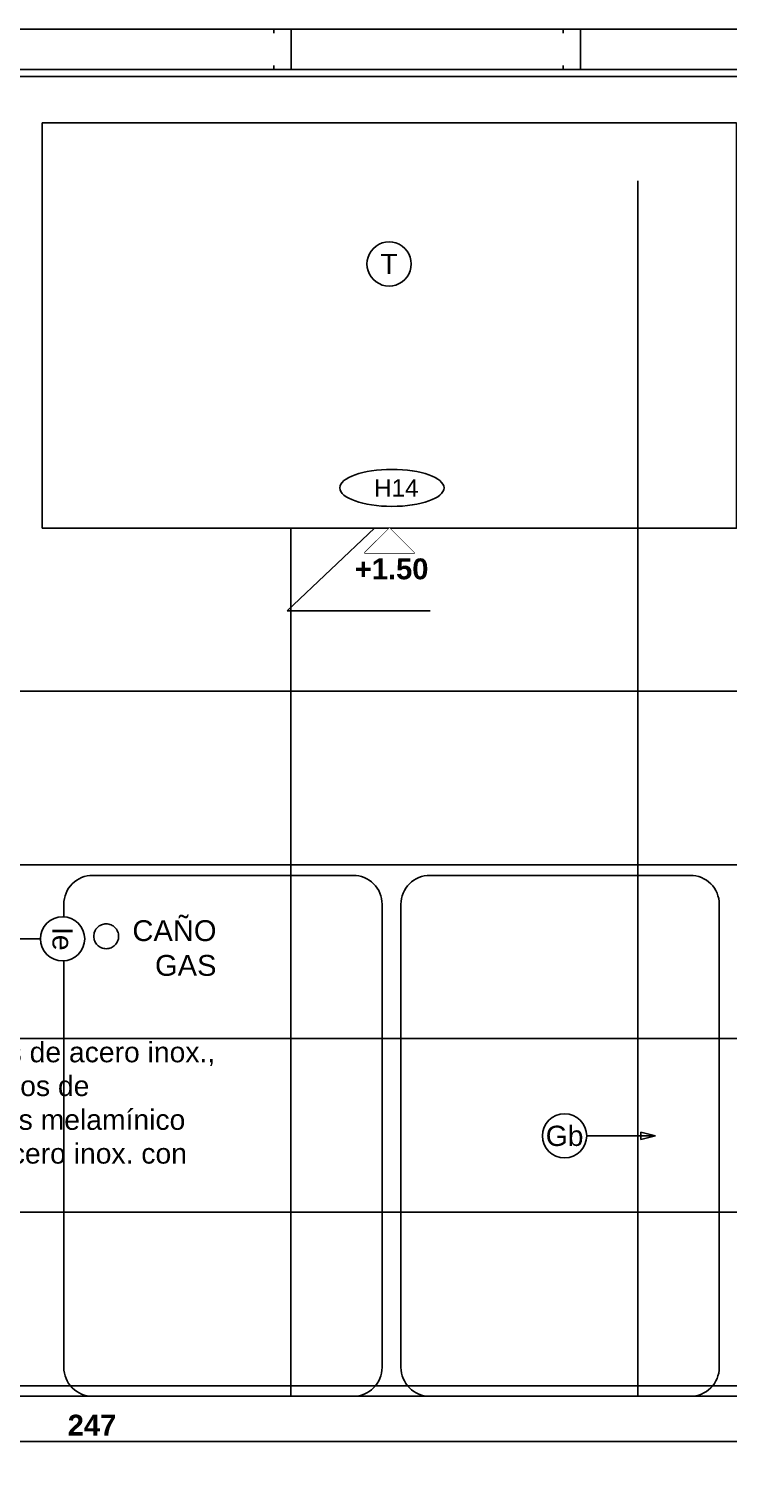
# Model space of a CAD drawing. Header units: millimetres. Extents: x 2889.7 to 2958.5, y 1033.7 to 1094.5.
# Tile 22 of 32: x 2946.8 to 2948, y 1043.6 to 1046.1. Entities that reach past the tile are written whole.
import ezdxf
from ezdxf.enums import TextEntityAlignment as Align

# ---------------------------------------------------------------- set-up
doc = ezdxf.new("R2010")
doc.units = ezdxf.units.MM
doc.set_wipeout_variables(frame=1)
doc.linetypes.add('HIDDEN2', pattern=[4.7625, 3.175, -1.5875])
for name, color, linetype in [('A-ALBA-0', 9, 'Continuous'), ('A-ALBA-0 @ 20', 9, 'Continuous'), ('A-ALBA-4', 6, 'Continuous'), ('A-ANNO-NIV', 2, 'Continuous'), ('A-ANNO-PLANI @ 20', 1, 'Continuous'), ('A-ANNO-SIMB @ 20', 2, 'Continuous'), ('A-ANOT-COTA-PARC', 1, 'Continuous'), ('A-ANOT-NIVL @ 20', 2, 'Continuous'), ('A-ANOT-TTEC', 2, 'Continuous'), ('E-ELEC', 1, 'Continuous'), ('TEXTOS', 2, 'Continuous')]:
    doc.layers.add(name, color=color, linetype=linetype)
doc.styles.add('arial', font='arial.ttf')
doc.styles.add('BIS-ANOT', font='swiss.ttf')
doc.styles.add('BIS-COTA', font='swissb.ttf')
doc.styles.add('BIS-COTA-ACUM', font='swissi.ttf', dxfattribs={"oblique": 20})
doc.styles.add('BIS-TXT', font='swiss.ttf')
doc.styles.add('E5-100', font='micross.ttf')
doc.dimstyles.new('BIS-COTA-ACUM', dxfattribs={"dimscale": 0.9, "dimtxt": 0.0016, "dimasz": 0.001, "dimexe": 0.0035, "dimexo": 0, "dimgap": 0.0005, "dimtad": 1, "dimdec": 1, "dimlfac": 100, "dimrnd": 1, "dimzin": 9, "dimdsep": 46, "dimtxsty": 'BIS-COTA-ACUM', "dimblk1": 'MARK1', "dimblk2": 'MARK2', "dimsah": 1, "dimcen": 0, "dimclrd": 1, "dimclre": 256, "dimclrt": 256, "dimaunit": 1, "dimadec": 0, "dimazin": 0, "dimtfac": 1, "dimtdec": 1, "dimtix": 1, "dimtmove": 2, "dimatfit": 3, "dimldrblk": 'MARK1', "dimfxl": 1, "dimtolj": 1, "dimarcsym": 1})
doc.dimstyles.new('BIS-COTA-NIVE', dxfattribs={"dimscale": 1.8, "dimtxt": 0.0018, "dimasz": 0.0015, "dimexe": 0, "dimexo": 0, "dimgap": 0.0027, "dimtad": 2, "dimtih": 1, "dimtoh": 1, "dimzin": 1, "dimdsep": 46, "dimtxsty": 'BIS-COTA', "dimblk1": 'MARK1', "dimblk2": 'MARK2', "dimsah": 1, "dimcen": 0.0015, "dimclrd": 1, "dimclre": 1, "dimaunit": 1, "dimadec": 0, "dimazin": 0, "dimtfac": 1, "dimtix": 1, "dimtofl": 0, "dimtmove": 2, "dimatfit": 3, "dimldrblk": 'MARK1', "dimfxl": 1, "dimtolj": 1, "dimarcsym": 0})
doc.dimstyles.new('BIS-COTA-PARC', dxfattribs={"dimscale": 0, "dimtxt": 0.0018, "dimasz": 0.001, "dimexe": 0.0015, "dimexo": 0, "dimgap": 0.0005, "dimtad": 1, "dimdec": 0, "dimlfac": 100, "dimzin": 9, "dimdsep": 46, "dimtxsty": 'BIS-COTA', "dimblk": 'OBLIQUE', "dimcen": 2.5, "dimclrd": 256, "dimclre": 251, "dimclrt": 2, "dimadec": 1, "dimazin": 2, "dimtfac": 1, "dimtdec": 0, "dimtix": 1, "dimtmove": 2, "dimatfit": 3, "dimldrblk": 'DOT', "dimfxl": 0.0015, "dimfxlon": 1, "dimtolj": 1, "dimtzin": 0, "dimarcsym": 0})

# ---------------------------------------------------------------- blocks, each defined once
blk = doc.blocks.new('*U69')
at = {"linetype": 'ByBlock', "ltscale": 0.25}
blk.add_lwpolyline([(0.05, 0), (0.5, 0, 0.414214), (0.55, 0.05), (0.55, 0.85, 0.414214), (0.5, 0.9), (0.05, 0.9, 0.414214), (0, 0.85), (0, 0.05, 0.414214)], format="xyb", close=True, dxfattribs=at)
blk = doc.blocks.new('*U68')
at = {"linetype": 'ByBlock', "ltscale": 0.25}
blk.add_lwpolyline([(0.05, 0), (0.5, 0, 0.414214), (0.55, 0.05), (0.55, 0.85, 0.414214), (0.5, 0.9), (0.05, 0.9, 0.414214), (0, 0.85), (0, 0.05, 0.414214)], format="xyb", close=True, dxfattribs=at)
blk = doc.blocks.new('*U34')
blk.add_lwpolyline([(-0.00785, 0), (-0.0066, 0.00031), (-0.0066, -0.00031)], close=True)
blk.add_wipeout([(0, -0.00191), (0.0003, -0.00189), (0.00059, -0.00182), (0.00087, -0.0017), (0.00112, -0.00155), (0.00135, -0.00135), (0.00155, -0.00112), (0.0017, -0.00087), (0.00182, -0.00059), (0.00189, -0.0003), (0.00191, 0), (0.00189, 0.0003), (0.00182, 0.00059), (0.0017, 0.00087), (0.00155, 0.00112), (0.00135, 0.00135), (0.00112, 0.00155), (0.00087, 0.0017), (0.00059, 0.00182), (0.0003, 0.00189), (0, 0.00191), (-0.0003, 0.00189), (-0.00059, 0.00182), (-0.00087, 0.0017), (-0.00112, 0.00155), (-0.00135, 0.00135), (-0.00155, 0.00112), (-0.0017, 0.00087), (-0.00182, 0.00059), (-0.00189, 0.0003), (-0.00191, 0), (-0.00189, -0.0003), (-0.00182, -0.00059), (-0.0017, -0.00087), (-0.00155, -0.00112), (-0.00135, -0.00135), (-0.00112, -0.00155), (-0.00087, -0.0017), (-0.00059, -0.00182), (-0.0003, -0.00189)])
at = {"linetype": 'Continuous'}
blk.add_line((-0.00785, 0), (-0.00191, 0), dxfattribs=at)
blk.add_circle((0, 0), 0.00191)
at = {"color": 1, "linetype": 'Continuous', "style": 'E5-100'}
blk.add_attdef('LETRA', text='', height=0.00175, dxfattribs=at).set_placement((0, 0), align=Align.MIDDLE_CENTER)
blk = doc.blocks.new('CCA-PLANI1')
blk.add_wipeout([(0.225, 0), (0.2186, -0.0189), (0.2045, -0.0333), (0.1875, -0.0442), (0.1691, -0.0528), (0.15, -0.0596), (0.1305, -0.0652), (0.1108, -0.0696), (0.0908, -0.0732), (0.0708, -0.0759), (0.0506, -0.078), (0.0304, -0.0793), (0.0101, -0.0799), (-0.0101, -0.0799), (-0.0304, -0.0793), (-0.0506, -0.078), (-0.0708, -0.0759), (-0.0908, -0.0732), (-0.1108, -0.0696), (-0.1305, -0.0652), (-0.15, -0.0596), (-0.1691, -0.0528), (-0.1875, -0.0442), (-0.2045, -0.0333), (-0.2186, -0.0189), (-0.225, 0), (-0.2186, 0.0189), (-0.2045, 0.0333), (-0.1875, 0.0442), (-0.1691, 0.0528), (-0.15, 0.0596), (-0.1305, 0.0652), (-0.1108, 0.0696), (-0.0908, 0.0732), (-0.0708, 0.0759), (-0.0506, 0.078), (-0.0304, 0.0793), (-0.0101, 0.0799), (0.0101, 0.0799), (0.0304, 0.0793), (0.0506, 0.078), (0.0708, 0.0759), (0.0908, 0.0732), (0.1108, 0.0696), (0.1305, 0.0652), (0.15, 0.0596), (0.1691, 0.0528), (0.1875, 0.0442), (0.2045, 0.0333), (0.2186, 0.0189)])
blk.add_ellipse((0, 0), major_axis=(-0.225, 0), ratio=0.355556, start_param=-3.141592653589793, end_param=3.141592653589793)
at = {"color": 2, "style": 'E5-100'}
blk.add_attdef('TIPO', text='', height=0.075, rotation=360, dxfattribs=at).set_placement((0, 0), align=Align.MIDDLE_CENTER)
blk = doc.blocks.new('*U321')
at = {"color": 0, "linetype": 'Continuous'}
blk.add_line((-0.0043, 0), (0.00215, 0), dxfattribs=at)
at = {"color": 0, "linetype": 'Continuous', "ltscale": 5}
blk.add_lwpolyline([(-0.00215, -0.00215), (0.00215, -0.00215), (0, 0), (-0.00215, -0.00215)], dxfattribs=at)
blk.add_wipeout([(0, 0), (0.00215, -0.00215), (-0.00215, -0.00215)])
blk = doc.blocks.new('*D358')
at = {"layer": 'A-ANNO-NIV', "color": 1, "lineweight": -2, "transparency": 16777216}
for p, q in [((2947.4239, 1045.2137), (2947.2731, 1045.0704)), ((2947.3639, 1045.2137), (2947.4239, 1045.2137)), ((2947.2731, 1045.0704), (2947.5204, 1045.0704))]:
    blk.add_line(p, q, dxfattribs=at)
at = {"layer": 'A-ANNO-NIV', "color": 0, "transparency": 16777216, "insert": (2947.4537, 1045.1429), "char_height": 0.036, "attachment_point": 5, "style": 'BIS-COTA'}
blk.add_mtext('\\A1;+1.50', dxfattribs=at)
blk = doc.blocks.new('MARK1')
at = {"color": 0}
for p, q in [((1, 0), (-1, 0)), ((0, 1.5), (0, -1.5))]:
    blk.add_line(p, q, dxfattribs=at)
blk.add_lwpolyline([(0.5, 0.5), (-0.5, -0.5)], dxfattribs=at)
blk = doc.blocks.new('MARK2')
at = {"color": 0}
for p, q in [((1, 0), (-1, 0)), ((0, 1.5), (0, -1.5))]:
    blk.add_line(p, q, dxfattribs=at)
blk.add_lwpolyline([(0.5, 0.5), (-0.5, -0.5)], dxfattribs=at)
blk = doc.blocks.new('*D361')
at = {"layer": 'A-ANNO-NIV', "color": 1, "lineweight": -2, "transparency": 16777216}
for p, q in [((2945.9974, 1044.6137), (2945.8393, 1044.6116)), ((2945.8393, 1044.6116), (2946.0865, 1044.6116)), ((2945.9374, 1044.6137), (2945.9974, 1044.6137))]:
    blk.add_line(p, q, dxfattribs=at)
at = {"layer": 'A-ANNO-NIV', "color": 0, "transparency": 16777216, "insert": (2946.0199, 1044.6841), "char_height": 0.036, "attachment_point": 5, "style": 'BIS-COTA'}
blk.add_mtext('\\A1;+0.90', dxfattribs=at)
blk = doc.blocks.new('*D362')
at = {"layer": 'A-ANNO-NIV', "color": 1, "lineweight": -2, "transparency": 16777216}
for p, q in [((2945.8995, 1045.8237), (2945.7544, 1045.8288)), ((2945.7544, 1045.8288), (2945.9941, 1045.8288)), ((2945.8395, 1045.8237), (2945.8995, 1045.8237))]:
    blk.add_line(p, q, dxfattribs=at)
at = {"layer": 'A-ANNO-NIV', "color": 0, "transparency": 16777216, "insert": (2945.9313, 1045.9008), "char_height": 0.036, "attachment_point": 5, "style": 'BIS-COTA'}
blk.add_mtext('\\A1;+2.11', dxfattribs=at)
blk = doc.blocks.new('A-ANNO-NOM-2')
blk.add_wipeout([(0, -0.00191), (0.0003, -0.00189), (0.00059, -0.00182), (0.00087, -0.0017), (0.00112, -0.00155), (0.00135, -0.00135), (0.00155, -0.00112), (0.0017, -0.00087), (0.00182, -0.00059), (0.00189, -0.0003), (0.00191, 0), (0.00189, 0.0003), (0.00182, 0.00059), (0.0017, 0.00087), (0.00155, 0.00112), (0.00135, 0.00135), (0.00112, 0.00155), (0.00087, 0.0017), (0.00059, 0.00182), (0.0003, 0.00189), (0, 0.00191), (-0.0003, 0.00189), (-0.00059, 0.00182), (-0.00087, 0.0017), (-0.00112, 0.00155), (-0.00135, 0.00135), (-0.00155, 0.00112), (-0.0017, 0.00087), (-0.00182, 0.00059), (-0.00189, 0.0003), (-0.00191, 0), (-0.00189, -0.0003), (-0.00182, -0.00059), (-0.0017, -0.00087), (-0.00155, -0.00112), (-0.00135, -0.00135), (-0.00112, -0.00155), (-0.00087, -0.0017), (-0.00059, -0.00182), (-0.0003, -0.00189)])
blk.add_lwpolyline([(0, -0.00191), (0.0003, -0.00189), (0.00059, -0.00182), (0.00087, -0.0017), (0.00112, -0.00155), (0.00135, -0.00135), (0.00155, -0.00112), (0.0017, -0.00087), (0.00182, -0.00059), (0.00189, -0.0003), (0.00191, 0), (0.00189, 0.0003), (0.00182, 0.00059), (0.0017, 0.00087), (0.00155, 0.00112), (0.00135, 0.00135), (0.00112, 0.00155), (0.00087, 0.0017), (0.00059, 0.00182), (0.0003, 0.00189), (0, 0.00191), (-0.0003, 0.00189), (-0.00059, 0.00182), (-0.00087, 0.0017), (-0.00112, 0.00155), (-0.00135, 0.00135), (-0.00155, 0.00112), (-0.0017, 0.00087), (-0.00182, 0.00059), (-0.00189, 0.0003), (-0.00191, 0), (-0.00189, -0.0003), (-0.00182, -0.00059), (-0.0017, -0.00087), (-0.00155, -0.00112), (-0.00135, -0.00135), (-0.00112, -0.00155), (-0.00087, -0.0017), (-0.00059, -0.00182), (-0.0003, -0.00189)], close=True)
at = {"color": 1, "linetype": 'Continuous', "style": 'E5-100'}
blk.add_attdef('LETRA', text='', height=0.00175, dxfattribs=at).set_placement((0, 0), align=Align.MIDDLE_CENTER)
blk = doc.blocks.new('_Oblique')
at = {"color": 0, "linetype": 'ByBlock', "lineweight": -2}
blk.add_line((-0.5, -0.5), (0.5, 0.5), dxfattribs=at)
blk = doc.blocks.new('*D396')
at = {"layer": 'A-ANOT-COTA-PARC', "color": 251, "lineweight": -2, "transparency": 16777216}
for p, q in [((2945.6999, 1043.6659), (2945.6999, 1043.6059)), ((2948.1719, 1043.6659), (2948.1719, 1043.6059))]:
    blk.add_line(p, q, dxfattribs=at)
at = {"layer": 'A-ANOT-COTA-PARC', "lineweight": -2, "transparency": 16777216}
blk.add_line((2948.1719, 1043.6359), (2945.6999, 1043.6359), dxfattribs=at)
at = {"layer": 'A-ANOT-COTA-PARC', "lineweight": -2, "transparency": 16777216, "xscale": 0.02, "yscale": 0.02, "zscale": 0.02, "rotation": 180}
blk.add_blockref('_Oblique', (2945.6999, 1043.6359), dxfattribs=at)
at = {"layer": 'A-ANOT-COTA-PARC', "lineweight": -2, "transparency": 16777216, "xscale": 0.02, "yscale": 0.02, "zscale": 0.02}
blk.add_blockref('_Oblique', (2948.1719, 1043.6359), dxfattribs=at)
at = {"layer": 'A-ANOT-COTA-PARC', "color": 2, "transparency": 16777216, "insert": (2946.9359, 1043.6639), "char_height": 0.036, "attachment_point": 5, "style": 'BIS-COTA'}
blk.add_mtext('\\A1;247', dxfattribs=at)
blk = doc.blocks.new('_Dot')
at = {"color": 0, "linetype": 'ByBlock', "lineweight": -2}
blk.add_line((-0.5, 0), (-1, 0), dxfattribs=at)
at = {"color": 0, "linetype": 'ByBlock', "const_width": 0.5}
blk.add_lwpolyline([(-0.25, 0, 1), (0.25, 0, 1)], format="xyb", close=True, dxfattribs=at)
blk = doc.blocks.new('*D397')
at = {"layer": 'A-ALBA-0', "lineweight": -2, "transparency": 16777216}
for p, q in [((2948.4, 1044.9137), (2948.3332, 1044.9666)), ((2948.3332, 1044.9666), (2948.4616, 1044.9666)), ((2948.36, 1044.9137), (2948.4, 1044.9137))]:
    blk.add_line(p, q, dxfattribs=at)
at = {"layer": 'A-ALBA-0', "transparency": 16777216, "insert": (2948.4224, 1044.9401), "char_height": 0.032, "attachment_point": 5, "rotation": 180, "style": 'BIS-COTA-ACUM'}
blk.add_mtext('\\A1;120', dxfattribs=at)
blk = doc.blocks.new('*D398')
at = {"layer": 'A-ALBA-0', "lineweight": -2, "transparency": 16777216}
blk.add_line((2948.54, 1044.9137), (2948.6756, 1044.9137), dxfattribs=at)
at = {"layer": 'A-ALBA-0', "transparency": 16777216, "insert": (2948.6364, 1044.8872), "char_height": 0.032, "attachment_point": 5, "rotation": 180, "style": 'BIS-COTA-ACUM'}
blk.add_mtext('\\A1;120', dxfattribs=at)
blk = doc.blocks.new('*D401')
at = {"layer": 'A-ALBA-0', "lineweight": -2, "transparency": 16777216}
blk.add_line((2948.32, 1044.8537), (2948.32, 1044.7027), dxfattribs=at)
at = {"layer": 'A-ALBA-0', "transparency": 16777216, "insert": (2948.346, 1044.7441), "char_height": 0.032, "attachment_point": 5, "rotation": 270, "style": 'BIS-COTA-ACUM'}
blk.add_mtext('\\A1;242', dxfattribs=at)
blk = doc.blocks.new('*D402')
at = {"layer": 'A-ALBA-0', "lineweight": -2, "transparency": 16777216}
blk.add_line((2948.5, 1044.8537), (2948.5, 1044.7056), dxfattribs=at)
at = {"layer": 'A-ALBA-0', "transparency": 16777216, "insert": (2948.5264, 1044.7473), "char_height": 0.032, "attachment_point": 5, "rotation": 270, "style": 'BIS-COTA-ACUM'}
blk.add_mtext('\\A1;260', dxfattribs=at)
blk = doc.blocks.new('*D403')
at = {"layer": 'A-ALBA-0', "lineweight": -2, "transparency": 16777216}
blk.add_line((2950.0713, 1044.8537), (2950.0713, 1044.7175), dxfattribs=at)
at = {"layer": 'A-ALBA-0', "transparency": 16777216, "insert": (2950.0978, 1044.76), "char_height": 0.032, "attachment_point": 5, "rotation": 270, "style": 'BIS-COTA-ACUM'}
blk.add_mtext('\\A1;437', dxfattribs=at)
blk = doc.blocks.new('*D404')
at = {"layer": 'A-ALBA-0', "lineweight": -2, "transparency": 16777216}
blk.add_line((2950.2513, 1044.8537), (2950.2513, 1044.7283), dxfattribs=at)
at = {"layer": 'A-ALBA-0', "transparency": 16777216, "insert": (2950.2778, 1044.7696), "char_height": 0.032, "attachment_point": 5, "rotation": 270, "style": 'BIS-COTA-ACUM'}
blk.add_mtext('\\A1;455', dxfattribs=at)
blk = doc.blocks.new('*U35')
blk.add_lwpolyline([(0, -0.00785), (-0.00031, -0.0066), (0.00031, -0.0066)], close=True)
blk.add_wipeout([(0, -0.00191), (0.0003, -0.00189), (0.00059, -0.00182), (0.00087, -0.0017), (0.00112, -0.00155), (0.00135, -0.00135), (0.00155, -0.00112), (0.0017, -0.00087), (0.00182, -0.00059), (0.00189, -0.0003), (0.00191, 0), (0.00189, 0.0003), (0.00182, 0.00059), (0.0017, 0.00087), (0.00155, 0.00112), (0.00135, 0.00135), (0.00112, 0.00155), (0.00087, 0.0017), (0.00059, 0.00182), (0.0003, 0.00189), (0, 0.00191), (-0.0003, 0.00189), (-0.00059, 0.00182), (-0.00087, 0.0017), (-0.00112, 0.00155), (-0.00135, 0.00135), (-0.00155, 0.00112), (-0.0017, 0.00087), (-0.00182, 0.00059), (-0.00189, 0.0003), (-0.00191, 0), (-0.00189, -0.0003), (-0.00182, -0.00059), (-0.0017, -0.00087), (-0.00155, -0.00112), (-0.00135, -0.00135), (-0.00112, -0.00155), (-0.00087, -0.0017), (-0.00059, -0.00182), (-0.0003, -0.00189)])
at = {"linetype": 'Continuous'}
blk.add_line((0, -0.00785), (0, -0.00191), dxfattribs=at)
blk.add_circle((0, 0), 0.00191)
at = {"color": 1, "linetype": 'Continuous', "style": 'E5-100'}
blk.add_attdef('LETRA', text='', height=0.00175, dxfattribs=at).set_placement((0, 0), align=Align.MIDDLE_CENTER)

msp = doc.modelspace()

# ---------------------------------------------------------------- linework, layer by layer
at = {"color": 6, "ltscale": 0.01}
for points in [[(2947.24987, 1046.06851), (2947.24987, 1046.07569), (2947.27987, 1046.07569), (2947.27987, 1046.00569), (2947.24987, 1046.00569), (2947.24987, 1046.01287)], [(2947.74987, 1046.06851), (2947.74987, 1046.07569), (2947.77987, 1046.07569), (2947.77987, 1046.00569), (2947.74987, 1046.00569), (2947.74987, 1046.01287)]]:
    msp.add_lwpolyline(points, dxfattribs=at)
at = {"layer": 'A-ALBA-0'}
msp.add_lwpolyline([(2948.04987, 1045.91369), (2946.84987, 1045.91369), (2946.84987, 1045.21369), (2948.04987, 1045.21369)], close=True, dxfattribs=at)
at = {"layer": 'A-ALBA-4'}
for p, q in [((2945.69987, 1046.00569), (2952.79987, 1046.00569)), ((2945.69987, 1045.99369), (2952.79987, 1045.99369))]:
    msp.add_line(p, q, dxfattribs=at)
at = {"layer": 'E-ELEC', "linetype": 'HIDDEN2'}
msp.add_circle((2946.96043, 1044.50844, 0.00042), 0.02145, dxfattribs=at)

# ---------------------------------------------------------------- block references
at = {"layer": 'A-ALBA-0', "xscale": -1, "rotation": 359.9999999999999}
for name, p in [('*U68', (2947.43721, 1043.71369, 0.0004)), ('*U69', (2948.01981, 1043.71369, 0.0004))]:
    msp.add_blockref(name, p, dxfattribs=at)

# ---------------------------------------------------------------- texts
at = {"layer": 'A-ANOT-TTEC', "insert": (2947.15105, 1044.53615, 0.00042), "char_height": 0.036, "attachment_point": 3, "style": 'BIS-TXT'}
msp.add_mtext_dynamic_manual_height_columns('CAÑO\\PGAS', width=0.6059921, gutter_width=0.025, heights=[0], dxfattribs=at)
at = {"layer": 'TEXTOS', "insert": (2946.36346, 1044.04682, 0.00045), "char_height": 0.035, "attachment_point": 7, "style": 'arial'}
msp.add_mtext_dynamic_manual_height_columns('\\A1;Módulo con laterales de acero inox., fondo y piso revestidos de porcelanato y puertas melamínico blanco con zócalo acero inox. con rejilla', width=0.8338093, gutter_width=12.5, heights=[0], dxfattribs=at)

# ---------------------------------------------------------------- dimensions: what is measured, and where the dimension line sits
at = {"layer": 'A-ANOT-COTA-PARC'}
dim = msp.add_linear_dim(base=(2945.69986, 1043.63587), p1=(2948.17187, 1043.71369), p2=(2945.69986, 1043.71369), angle=180, dimstyle='BIS-COTA-PARC', override={"dimscale": 0, "dimtix": 1, "dimtofl": 1, "dimtmove": 2, "dimatfit": 3}, dxfattribs=at)
dim.commit()
dim.dimension.update_dxf_attribs({"geometry": '*D396', "text_midpoint": (2946.93587, 1043.66387)})

# ---------------------------------------------------------------- next in the draw order: block references
at = {"layer": 'A-ALBA-0 @ 20'}
ref = msp.add_blockref('*U34', (2947.75257, 1044.16369), dxfattribs=dict(at, xscale=-20, yscale=20, zscale=20, rotation=359.9999999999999))
ref.add_attrib('LETRA', 'Gb', dxfattribs={"layer": '0', "color": 1, "linetype": 'Continuous', "height": 0.035, "rotation": 360, "style": 'E5-100'}).set_placement((2947.75257, 1044.16369), align=Align.MIDDLE_CENTER)
at = {"layer": 'A-ANNO-PLANI @ 20'}
ref = msp.add_blockref('CCA-PLANI1', (2947.45417, 1045.28308), dxfattribs=dict(at, xscale=-0.400175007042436, yscale=0.400175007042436, zscale=0.400175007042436, rotation=359.9999999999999))
ref.add_attrib('TIPO', 'H14', dxfattribs={"layer": '0', "color": 2, "height": 0.030013, "style": 'E5-100'}).set_placement((2947.46177, 1045.28308), align=Align.MIDDLE_CENTER)
at = {"layer": 'A-ANOT-NIVL @ 20', "xscale": 20, "yscale": 20, "zscale": 20, "rotation": 3.180865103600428e-08}
msp.add_blockref('*U321', (2947.44987, 1045.21369), dxfattribs=at)

# ---------------------------------------------------------------- next in the draw order: dimensions: what is measured, and where the dimension line sits
at = {"layer": 'A-ALBA-0'}
for feature_location, offset, dtype, origin, text, picture, middle in [((2948.35999, 1044.91369), (0.01318, 0.05289), 0, (2947.00999, 1042.00259), '120', '*D397', (2948.4224, 1044.94014)), ((2948.53999, 1044.91369), (0.04715, 0), 0, (2947.18999, 1042.00259), '120', '*D398', (2948.63637, 1044.88725)), ((2950.07135, 1044.85369), (0, -0.04128), 1, (2945.38987, 1042.00259), '437', '*D403', (2950.09779, 1044.75996)), ((2950.25135, 1044.85369), (0, -0.03267), 1, (2945.38987, 1042.00259), '455', '*D404', (2950.27781, 1044.76964)), ((2948.31999, 1044.85369), (0, -0.05821), 1, (2945.68999, 1042.00259), '242', '*D401', (2948.34599, 1044.74409)), ((2948.49999, 1044.85369), (0, -0.05463), 1, (2945.68999, 1042.00259), '260', '*D402', (2948.52643, 1044.74734))]:
    dim = msp.add_ordinate_dim(feature_location=feature_location, offset=offset, dtype=dtype, origin=origin, text=text, dimstyle='BIS-COTA-ACUM', override={"dimscale": 0, "dimtix": 1, "dimtofl": 1, "dimtmove": 2, "dimatfit": 3}, dxfattribs=at)
    dim.commit()
    dim.dimension.update_dxf_attribs({"geometry": picture, "text_midpoint": middle})
at = {"layer": 'A-ANNO-NIV'}
for feature_location, offset, origin, picture, middle in [((2945.83952, 1045.82374), (-0.02507, 0.00511), (2952.26617, 1043.71369), '*D362', (2945.93128, 1045.90084)), ((2947.36395, 1045.21369), (-0.03087, -0.14326), (2953.09987, 1043.71369), '*D358', (2947.45373, 1045.14293)), ((2945.93737, 1044.61369), (-0.03812, -0.00209), (2952.79987, 1043.71369), '*D361', (2946.0199, 1044.68412))]:
    dim = msp.add_ordinate_dim(feature_location=feature_location, offset=offset, dtype=0, origin=origin, dimstyle='BIS-COTA-NIVE', override={"dimscale": 0, "dimpost": '+<>', "dimtix": 1, "dimtofl": 0, "dimtmove": 2, "dimatfit": 3}, dxfattribs=at)
    dim.commit()
    dim.dimension.update_dxf_attribs({"geometry": picture, "text_midpoint": middle})

# ---------------------------------------------------------------- next in the draw order: block references
at = {"layer": 'A-ANNO-SIMB @ 20', "linetype": 'Continuous'}
ref = msp.add_blockref('A-ANNO-NOM-2', (2947.44931, 1045.66989), dxfattribs=dict(at, xscale=-20, yscale=20, zscale=20, rotation=359.9999999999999))
ref.add_attrib('LETRA', 'T', dxfattribs={"layer": '0', "color": 1, "linetype": 'Continuous', "height": 0.035, "style": 'BIS-ANOT'}).set_placement((2947.44935, 1045.66989), align=Align.MIDDLE_CENTER)

# ---------------------------------------------------------------- next in the draw order: hatches: boundary and pattern name
at = {"layer": 'A-ALBA-0'}
h = msp.add_hatch(dxfattribs=at)
h.set_pattern_fill('_USER', color=256, scale=0.6, angle=90, pattern_type=0)
h.set_pattern_definition([(90, (2947.2789, 1074.9317), (-0.6, 4e-17), [])])
h.paths.add_polyline_path([(2950.84987, 1045.62369), (2952.79987, 1045.62369), (2952.79987, 1045.81369), (2947.84987, 1045.81369), (2947.84987, 1045.21369), (2946.31843, 1045.21369), (2945.99997, 1045.21369), (2945.69986, 1045.21369), (2945.69986, 1044.66369), (2946.28838, 1044.66369), (2946.33728, 1044.66369), (2946.80451, 1044.66369), (2946.80451, 1044.59369), (2946.80451, 1044.59469), (2946.80451, 1043.81419), (2946.26187, 1043.81319), (2946.26187, 1043.81369), (2946.73451, 1043.81369), (2946.73451, 1043.71369), (2947.97187, 1043.71369), (2947.97187, 1043.85369), (2948.17187, 1043.85369), (2948.10087, 1044.66369), (2950.85087, 1044.66369), (2950.85087, 1043.85369), (2950.78087, 1043.85369), (2950.78087, 1043.71369), (2952.79987, 1043.71369), (2952.79987, 1044.67369), (2950.84987, 1044.67369)])
h = msp.add_hatch(dxfattribs=at)
h.set_pattern_fill('_USER', color=256, scale=0.3, pattern_type=0)
h.set_pattern_definition([(0, (2947.2789, 1074.9317), (0, 0.3), [])])
h.paths.add_polyline_path([(2950.85087, 1044.66369), (2950.85087, 1043.85369), (2950.78087, 1043.85369), (2950.78087, 1043.71369), (2952.79987, 1043.71369), (2952.79987, 1044.67369), (2950.84987, 1044.67369), (2950.84987, 1045.61369), (2952.79987, 1045.61369), (2952.79987, 1045.81369), (2948.04987, 1045.81369), (2948.04987, 1045.21369), (2946.34987, 1045.21369), (2945.99997, 1045.21369), (2945.69986, 1045.21369), (2945.69986, 1044.66369), (2946.29987, 1044.66369), (2946.29987, 1044.61319), (2946.80451, 1044.61419), (2946.80451, 1043.81419), (2946.26187, 1043.81319), (2946.26187, 1043.81369), (2946.26212, 1043.81369), (2946.26212, 1043.71369), (2948.17187, 1043.71369), (2948.17187, 1043.85369), (2948.10087, 1043.85369), (2948.10087, 1044.66645)])

# ---------------------------------------------------------------- next in the draw order: block references
at = {"layer": 'A-ANNO-SIMB @ 20', "linetype": 'Continuous', "xscale": 20, "yscale": 20, "zscale": 20, "rotation": 269.9999999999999}
msp.add_blockref('*U35', (2946.88515, 1044.50409, 0.00068), dxfattribs=at).add_auto_attribs({'LETRA': 'Ie'})

# ---------------------------------------------------------------- next in the draw order: linework, layer by layer
at = {"layer": 'A-ALBA-0'}
msp.add_lwpolyline([(2952.79987, 1043.71369), (2945.69987, 1043.71369), (2945.69987, 1046.07569), (2952.79987, 1046.07569)], close=True, dxfattribs=at)

doc.saveas('drawing.dxf')
